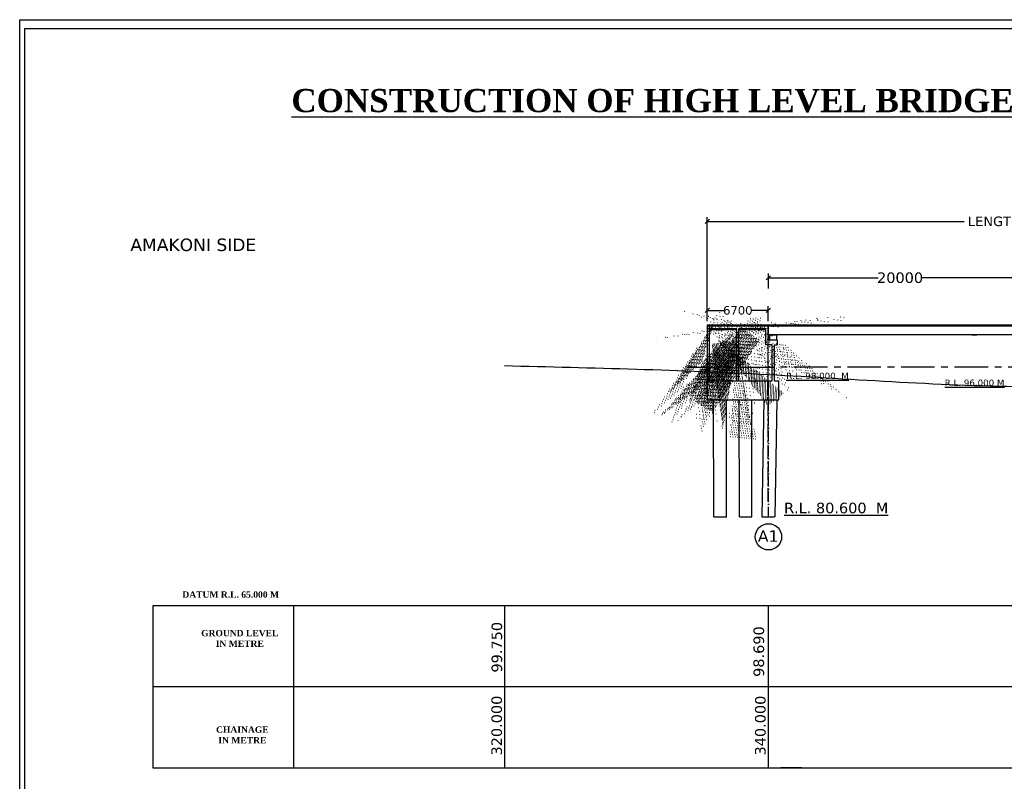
# Model space of a CAD drawing. Header units: millimetres. Extents: x -7746077780 to -3844657605, y -13315294818 to -6656873469.
# Tile 85 of 130: x -3871996416 to -3871949734, y -6657098780 to -6657062674. Entities that reach past the tile are written whole.
import ezdxf

# ---------------------------------------------------------------- set-up
doc = ezdxf.new("R2010")
doc.units = ezdxf.units.MM
doc.header["$MEASUREMENT"] = 0
doc.header["$PDMODE"] = 2
doc.linetypes.add('ACAD_ISO10W100', pattern=[18, 12, -3, 0, -3])
doc.linetypes.add('CENTER', pattern=[50.800000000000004, 31.75, -6.35, 6.35, -6.35])
for name, color, linetype in [('CHAINAGE', 7, 'Continuous'), ('H.F.L.', 7, 'Continuous'), ('SECTION', 7, 'Continuous'), ('TEX', 6, 'Continuous'), ('TEXT', 7, 'Continuous')]:
    doc.layers.add(name, color=color, linetype=linetype)
doc.styles.get("Standard").update_dxf_attribs({"font": 'verdana.ttf', "height": 250})
doc.dimstyles.new('ISO-25', dxfattribs={"dimtxt": 250, "dimasz": 200, "dimexe": 200, "dimexo": 200, "dimgap": 0.02, "dimtad": 0, "dimtih": 1, "dimtoh": 1, "dimdec": 0, "dimdsep": 46, "dimtxsty": 'Standard', "dimblk": 'OBLIQUE', "dimcen": 150, "dimclrd": 1, "dimclre": 1, "dimclrt": 1, "dimadec": 0, "dimazin": 0, "dimtfac": 1, "dimtdec": 0, "dimtmove": 2, "dimatfit": 3, "dimldrblk": 'OBLIQUE', "dimfxl": 0, "dimarcsym": 0})

# ---------------------------------------------------------------- blocks, each defined once
blk = doc.blocks.new('_Oblique')
at = {"color": 0, "linetype": 'ByBlock', "lineweight": -2}
blk.add_line((-0.5, -0.5), (0.5, 0.5), dxfattribs=at)
blk = doc.blocks.new('*D1188')
at = {"layer": 'Defpoints', "color": 0, "ltscale": 30, "transparency": 16777216}
for p in [(-3871948430.783906, -6657074908.868989), (-3871960919.408142, -6657075612.149693), (-3871948430.783906, -6657075612.149693)]:
    blk.add_point(p, dxfattribs=at)
at = {"layer": 'TEX', "color": 1, "lineweight": -2, "ltscale": 30, "transparency": 16777216}
for p, q in [((-3871960919.408142, -6657075412.149693), (-3871960919.408142, -6657074708.868989)), ((-3871960919.408142, -6657074908.868989), (-3871955718.433687, -6657074908.868989)), ((-3871948430.783906, -6657074908.868989), (-3871953631.758361, -6657074908.868989)), ((-3871948430.783906, -6657075412.149693), (-3871948430.783906, -6657074708.868989))]:
    blk.add_line(p, q, dxfattribs=at)
at = {"layer": 'TEX', "color": 1, "lineweight": -2, "ltscale": 30, "transparency": 16777216, "xscale": 200, "yscale": 200, "zscale": 200, "rotation": 180}
blk.add_blockref('_Oblique', (-3871960919.408142, -6657074908.868989), dxfattribs=at)
at = {"layer": 'TEX', "color": 1, "lineweight": -2, "ltscale": 30, "transparency": 16777216, "xscale": 200, "yscale": 200, "zscale": 200}
blk.add_blockref('_Oblique', (-3871948430.783906, -6657074908.868989), dxfattribs=at)
at = {"layer": 'TEX', "color": 1, "ltscale": 30, "transparency": 16777216, "insert": (-3871954675.096024, -6657074908.868989), "char_height": 250, "width": 5931.101282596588, "attachment_point": 5}
blk.add_mtext('{\\H2x;20000}', dxfattribs=at)
blk = doc.blocks.new('*D1192')
at = {"layer": 'Defpoints', "color": 0, "ltscale": 30, "transparency": 16777216}
for p in [(-3871960924.408148, -6657076456.388141), (-3871963814.576783, -6657077159.668898), (-3871960924.408148, -6657077159.6689)]:
    blk.add_point(p, dxfattribs=at)
at = {"layer": 'TEX', "color": 1, "lineweight": -2, "ltscale": 30, "transparency": 16777216}
for p, q in [((-3871963814.576783, -6657076959.668898), (-3871963814.576783, -6657076256.388141)), ((-3871960924.408148, -6657076959.6689), (-3871960924.408148, -6657076256.388141)), ((-3871963814.576783, -6657076456.388141), (-3871963032.507764, -6657076456.388141)), ((-3871960924.408148, -6657076456.388141), (-3871961706.477167, -6657076456.388141))]:
    blk.add_line(p, q, dxfattribs=at)
at = {"layer": 'TEX', "color": 1, "lineweight": -2, "ltscale": 30, "transparency": 16777216, "xscale": 200, "yscale": 200, "zscale": 200, "rotation": 180}
blk.add_blockref('_Oblique', (-3871963814.576783, -6657076456.388141), dxfattribs=at)
at = {"layer": 'TEX', "color": 1, "lineweight": -2, "ltscale": 30, "transparency": 16777216, "xscale": 200, "yscale": 200, "zscale": 200}
blk.add_blockref('_Oblique', (-3871960924.408148, -6657076456.388141), dxfattribs=at)
at = {"layer": 'TEX', "color": 1, "ltscale": 30, "transparency": 16777216, "insert": (-3871962369.492465, -6657076456.388141), "char_height": 250, "width": 1771.271017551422, "attachment_point": 5}
blk.add_mtext('{\\H1.6x;6700}', dxfattribs=at)
blk = doc.blocks.new('*D1207')
at = {"layer": 'Defpoints', "color": 0, "ltscale": 30, "transparency": 16777216}
for p in [(-3871920545.791365, -6657072237.29174), (-3871963814.576783, -6657077159.668898), (-3871920545.738239, -6657077159.201867)]:
    blk.add_point(p, dxfattribs=at)
at = {"layer": 'TEX', "color": 1, "lineweight": -2, "ltscale": 30, "transparency": 16777216}
for p, q in [((-3871963814.578942, -6657076959.668898), (-3871963814.632068, -6657072037.758771)), ((-3871920545.740398, -6657076959.201867), (-3871920545.793524, -6657072037.29174)), ((-3871963814.629909, -6657072237.758771), (-3871951640.052665, -6657072237.627362)), ((-3871920545.791365, -6657072237.29174), (-3871932720.368609, -6657072237.423149))]:
    blk.add_line(p, q, dxfattribs=at)
at = {"layer": 'TEX', "color": 1, "lineweight": -2, "ltscale": 30, "transparency": 16777216, "xscale": 200, "yscale": 200, "zscale": 200}
for p, rotation in [((-3871963814.629909, -6657072237.758771), 180.0006184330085), ((-3871920545.791365, -6657072237.29174), 0.0006184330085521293)]:
    blk.add_blockref('_Oblique', p, dxfattribs=dict(at, rotation=rotation))
at = {"layer": 'TEX', "color": 1, "ltscale": 30, "transparency": 16777216, "insert": (-3871942180.210637, -6657072237.525256), "char_height": 250, "width": 28331.48894309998, "attachment_point": 5}
blk.add_mtext('{\\H1.8x;LENGTH OF BRIDGE = 60.000 M. + 2 X 6.700 M. ABUTMENT}', dxfattribs=at)

msp = doc.modelspace()

# ---------------------------------------------------------------- hatches: boundary and pattern name
at = {"linetype": 'Continuous', "ltscale": 0.05}
for points in [[(-3871960784.233917, -6657077609.691161), (-3871960684.233916, -6657077609.69116), (-3871960684.233917, -6657077631.69116), (-3871960784.233917, -6657077631.69116)], [(-3871960584.233916, -6657077609.691161), (-3871960684.233916, -6657077609.69116), (-3871960684.233916, -6657077631.69116), (-3871960584.233916, -6657077631.69116)]]:
    msp.add_hatch(color=251, dxfattribs=at).paths.add_polyline_path(points)
at = {"layer": 'TEX', "ltscale": 20}
h = msp.add_hatch(dxfattribs=at)
h.set_pattern_fill('AR-CONC', color=251, scale=15, style=0)
h.set_pattern_definition([(49.99999999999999, (65034.23932600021, 186360.1618080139), (107.589027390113, -9.412820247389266), [11.25, -123.75]), (355, (65034.23932600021, 186360.1618080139), (-20.81270004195, 112.8288200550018), [9, -99]), (100.45144446, (65043.205078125, 186359.3774061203), (86.77632700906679, 103.4159986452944), [9.561028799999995, -105.1713168]), (46.18420000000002, (65034.23932600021, 186390.1618080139), (160.0861996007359, -24.82789211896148), [16.87499999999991, -185.6249999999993]), (96.63563548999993, (65047.57983779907, 186388.0928115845), (140.1992918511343, 146.1177901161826), [14.3415513, -157.7570639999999]), (351.1841639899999, (65034.23932600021, 186390.1618080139), (140.199291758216, 146.1177900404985), [13.5, -148.50000015]), (21, (65049.23932600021, 186382.6618080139), (89.53605781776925, -60.39283359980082), [11.25, -123.75]), (326.0000000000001, (65049.23932600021, 186382.6618080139), (36.49729978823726, 108.772506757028), [9, -99]), (71.45144474, (65056.70066404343, 186377.6290721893), (126.0333565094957, 48.37967292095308), [9.5610285, -105.1713168]), (37.50000000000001, (65034.23932600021, 186360.1618080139), (1.8239782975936, 49.93407807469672), [0, -97.8, 0, -100.5, 0, -99.375]), (7.499999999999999, (65034.23932600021, 186360.1618080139), (39.46043061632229, 59.16175678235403), [0, -57.3, 0, -95.55, 0, -37.875]), (327.5, (65000.78932619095, 186360.1618080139), (80.07336542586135, -3.383230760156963), [0, -37.5, 0, -117, 0, -155.25]), (317.5, (64985.78932619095, 186360.1618080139), (87.47792540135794, 15.01574734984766), [0, -48.75, 0, -77.69999999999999, 0, -110.25])])
h.paths.add_polyline_path([(-3871962510.241018, -6657077325.315994), (-3871963714.551898, -6657077325.315934), (-3871963714.576782, -6657077372.191615), (-3871962421.87125, -6657077370.563572), (-3871962421.871251, -6657077322.204667)])
h = msp.add_hatch(dxfattribs=at)
h.set_pattern_fill('AR-CONC', color=251, scale=15, style=0)
h.set_pattern_definition([(49.99999999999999, (65822.16233491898, 186358.3428649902), (107.589027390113, -9.412820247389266), [11.25, -123.75]), (355, (65822.16233491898, 186358.3428649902), (-20.81270004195, 112.8288200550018), [9, -99]), (100.45144446, (65831.12808704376, 186357.5584630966), (86.77632700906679, 103.4159986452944), [9.561028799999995, -105.1713168]), (46.18420000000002, (65822.16233491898, 186388.3428649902), (160.0861996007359, -24.82789211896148), [16.87499999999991, -185.6249999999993]), (96.63563548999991, (65835.50284671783, 186386.2738685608), (140.1992918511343, 146.1177901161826), [14.3415513, -157.7570639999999]), (351.1841639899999, (65822.16233491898, 186388.3428649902), (140.199291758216, 146.1177900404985), [13.5, -148.50000015]), (21, (65837.16233491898, 186380.8428649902), (89.53605781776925, -60.39283359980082), [11.25, -123.75]), (326.0000000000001, (65837.16233491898, 186380.8428649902), (36.49729978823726, 108.772506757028), [9, -99]), (71.45144474, (65844.62367296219, 186375.8101291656), (126.0333565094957, 48.37967292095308), [9.5610285, -105.1713168]), (37.50000000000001, (65822.16233491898, 186358.3428649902), (1.8239782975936, 49.93407807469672), [0, -97.8, 0, -100.5, 0, -99.375]), (7.499999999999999, (65822.16233491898, 186358.3428649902), (39.46043061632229, 59.16175678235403), [0, -57.3, 0, -95.55, 0, -37.875]), (327.5, (65788.71233510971, 186358.3428649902), (80.07336542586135, -3.383230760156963), [0, -37.5, 0, -117, 0, -155.25]), (317.5, (65773.71233510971, 186358.3428649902), (87.47792540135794, 15.01574734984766), [0, -48.75, 0, -77.69999999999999, 0, -110.25])])
h.paths.add_polyline_path([(-3871962321.871251, -6657077322.191617), (-3871962321.871251, -6657077374.201457), (-3871961034.408153, -6657077373.196537), (-3871961034.408153, -6657077323.196537)])

# ---------------------------------------------------------------- linework, layer by layer
at = {"color": 251}
for p, q in [((-3871960929.408154, -6657077159.668898), (-3871963814.576783, -6657077159.668898)), ((-3871963814.576783, -6657077159.668898), (-3871963814.576783, -6657077197.24789)), ((-3871963814.576783, -6657077159.668898), (-3871963814.576782, -6657080692.010653)), ((-3871960929.408154, -6657077197.24789), (-3871963814.576782, -6657077197.24789)), ((-3871963714.576782, -6657079792.010652), (-3871963714.576782, -6657077197.24789)), ((-3871963714.576782, -6657077314.97713), (-3871963714.576782, -6657077314.977132)), ((-3871962421.871251, -6657077322.204667), (-3871963714.576782, -6657077325.315994)), ((-3871961034.408153, -6657077322.00576), (-3871962321.871251, -6657077322.191617)), ((-3871962421.87125, -6657077370.563572), (-3871963714.576782, -6657077372.191615)), ((-3871961034.408154, -6657077372.191617), (-3871962321.871251, -6657077374.201457)), ((-3871960734.233916, -6657079792.010653), (-3871960734.233917, -6657078089.671794)), ((-3871960634.233917, -6657079792.010652), (-3871960634.233917, -6657078089.439478)), ((-3871960484.408154, -6657078089.671795), (-3871960484.408154, -6657077859.678235)), ((-3871960634.233917, -6657079792.010654), (-3871960421.533641, -6657079792.010653)), ((-3871960421.533641, -6657080692.010653), (-3871960421.533641, -6657079792.010653)), ((-3871963814.576782, -6657080692.010653), (-3871960421.533641, -6657080692.010653))]:
    msp.add_line(p, q, dxfattribs=at)
at = {"color": 251, "ltscale": 0.05}
for p, q in [((-3871960929.408155, -6657077197.24789), (-3871962610.241019, -6657077197.24789)), ((-3871960929.408154, -6657077197.24789), (-3871962610.241018, -6657077197.24789)), ((-3871960734.233917, -6657078089.671794), (-3871961034.408154, -6657078089.671794)), ((-3871960484.408154, -6657077859.678235), (-3871960929.408155, -6657077859.678235)), ((-3871960634.233917, -6657078089.671795), (-3871960484.408154, -6657078089.671795))]:
    msp.add_line(p, q, dxfattribs=at)
at = {"color": 252, "linetype": 'Continuous', "ltscale": 0.05}
for p, q in [((-3871958440.783893, -6657077159.435452), (-3871960907.705486, -6657077159.435448)), ((-3871958440.783892, -6657077159.435453), (-3871960907.705486, -6657077159.435451)), ((-3871960907.705486, -6657077609.457721), (-3871960907.705486, -6657077159.435454)), ((-3871958440.783894, -6657077197.010612), (-3871960907.705486, -6657077199.247319)), ((-3871958440.783893, -6657077197.010614), (-3871960907.705486, -6657077199.24732)), ((-3871948440.78392, -6657077197.010612), (-3871958440.783893, -6657077197.010614)), ((-3871948440.78392, -6657077159.435451), (-3871958440.783892, -6657077159.435453)), ((-3871958440.783892, -6657077609.457722), (-3871960907.705486, -6657077609.45772)), ((-3871958440.783893, -6657077609.45772), (-3871960907.705486, -6657077609.45772)), ((-3871948440.783891, -6657077609.45772), (-3871958440.783892, -6657077609.457722)), ((-3871951280.796794, -6657077609.457761), (-3871951030.796794, -6657077609.457761))]:
    msp.add_line(p, q, dxfattribs=at)
at = {"color": 251, "linetype": 'Continuous', "ltscale": 0.05}
for p, q in [((-3871960521.733916, -6657077631.691161), (-3871960846.733916, -6657077631.691161)), ((-3871963510.57931, -6657086246.594823), (-3871963514.576782, -6657080692.010653)), ((-3871962898.173795, -6657086246.594822), (-3871962902.171268, -6657080692.010653)), ((-3871962296.173795, -6657086246.594823), (-3871962300.171267, -6657080692.010653)), ((-3871961702.902822, -6657086246.594823), (-3871961706.900293, -6657080692.010653)), ((-3871961206.439632, -6657086246.594822), (-3871961117.180327, -6657080692.010653)), ((-3871960594.034118, -6657086246.594823), (-3871960504.774811, -6657080692.010653)), ((-3871963509.226933, -6657086246.594823), (-3871962896.821417, -6657086246.594822)), ((-3871962294.821417, -6657086246.594823), (-3871961701.550444, -6657086246.594824)), ((-3871961236.636811, -6657086246.594822), (-3871960624.231296, -6657086246.594821))]:
    msp.add_line(p, q, dxfattribs=at)
at = {"layer": 'H.F.L.', "color": 1, "linetype": 'CENTER', "ltscale": 50}
msp.add_line((-3871964789.420623, -6657079143.838785), (-3871914686.169473, -6657079081.306491), dxfattribs=at)
at = {"layer": 'SECTION', "color": 6, "ltscale": 20}
msp.add_circle((-3871960915.658812, -6657087190.242225), 623.1729120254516, dxfattribs=at)
at = {"layer": 'TEX', "color": 251, "ltscale": 20}
for p, q in [((-3871962421.871251, -6657079792.010652), (-3871962421.871251, -6657077322.191617)), ((-3871962321.871252, -6657079792.010652), (-3871962321.871251, -6657077322.191617)), ((-3871961034.408154, -6657078089.671794), (-3871961034.408153, -6657077322.00576)), ((-3871960929.408154, -6657077159.668897), (-3871960929.408155, -6657077859.678241)), ((-3871960846.733916, -6657077859.691161), (-3871960846.733917, -6657077631.69116)), ((-3871960846.733917, -6657077859.691162), (-3871960846.733916, -6657077631.691161)), ((-3871960521.733917, -6657077859.691162), (-3871960521.733916, -6657077631.691161)), ((-3871960521.733916, -6657077859.678234), (-3871960521.733916, -6657077631.678233)), ((-3871963814.576782, -6657079792.010651), (-3871960734.233916, -6657079792.010653))]:
    msp.add_line(p, q, dxfattribs=at)
at = {"layer": 'TEX', "color": 4, "linetype": 'ACAD_ISO10W100', "ltscale": 40}
for q in [(-3871960924.408158, -6657077159.435454), (-3871960924.378179, -6657077197.010651), (-3871960924.378179, -6657077197.010651), (-3871960924.378179, -6657077197.010651)]:
    msp.add_line((-3871960917.158079, -6657086246.594823), q, dxfattribs=at)
at = {"layer": 'TEX', "color": 4, "linetype": 'CENTER', "ltscale": 20}
msp.add_line((-3871960924.408154, -6657085517.092577), (-3871960924.408148, -6657077159.668844), dxfattribs=at)
at = {"layer": 'TEX', "color": 0, "ltscale": 20}
for p, q in [((-3871960935.718589, -6657085560.496596), (-3871960935.718589, -6657085560.496596)), ((-3871961331.630875, -6657098141.160565), (-3871959331.630875, -6657098141.160565)), ((-3871959331.630875, -6657098141.160565), (-3871960331.630875, -6657098141.160565))]:
    msp.add_line(p, q, dxfattribs=at)
at = {"layer": 'TEX', "color": 3, "ltscale": 20}
for p, q in [((-3871983435.783904, -6657090458.677301), (-3871983435.783904, -6657098141.160561)), ((-3871983435.783904, -6657090458.677313), (-3871983435.783904, -6657098141.160572)), ((-3871973435.783904, -6657090458.677279), (-3871973435.783904, -6657098141.160538)), ((-3871973435.783904, -6657090458.67729), (-3871973435.783904, -6657098141.160549)), ((-3871960935.783904, -6657090458.677295), (-3871960935.783904, -6657098141.160554)), ((-3871960935.783904, -6657090458.677306), (-3871960935.783904, -6657098141.160565)), ((-3871926412.948421, -6657094299.918942), (-3871990097.705486, -6657094299.918942))]:
    msp.add_line(p, q, dxfattribs=at)
at = {"layer": 'TEX', "color": 7, "ltscale": 30}
for points in [[(-3871847758.71417, -6657145983.519337), (-3871996416.235725, -6657145983.519337), (-3871996416.235725, -6657062673.957294), (-3871847758.71417, -6657062673.957294)], [(-3871847968.71417, -6657145803.519337), (-3871996179.834493, -6657145803.519337), (-3871996179.834493, -6657063083.519337), (-3871847968.71417, -6657063083.519337)]]:
    msp.add_lwpolyline(points, close=True, dxfattribs=at)
at = {"layer": 'TEX', "color": 3, "ltscale": 20}
msp.add_lwpolyline([(-3871990097.705486, -6657098141.160538), (-3871898435.783904, -6657098141.160557), (-3871898435.783904, -6657090458.677305), (-3871990097.705486, -6657090458.677321)], close=True, dxfattribs=at)
at = {"layer": 'TEX', "color": 3, "ltscale": 30}
msp.add_spline([(-3871973435.783904, -6657079075.343974), (-3871960924.40815, -6657079492.459809), (-3871948435.783913, -6657080063.186519), (-3871935935.78391, -6657079567.379575), (-3871923435.783911, -6657079092.22661), (-3871910935.783904, -6657079075.343974), (-3871910799.11431, -6657079081.301501)], degree=3, dxfattribs=at)

# ---------------------------------------------------------------- texts
at = {"layer": 'CHAINAGE', "color": 241}
for s, p in [('99.750', (-3871973544.433918, -6657093624.746704)), ('98.690', (-3871961124.939988, -6657093830.486663))]:
    msp.add_text(s, height=499.9999999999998, rotation=90, dxfattribs=at).set_placement(p)
at = {"layer": 'CHAINAGE', "color": 241, "char_height": 499.9999999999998, "width": 2468.374999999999, "attachment_point": 7, "rotation": 90}
for s, insert in [('320.000', (-3871973543.043357, -6657097556.00647)), ('340.000', (-3871961043.043357, -6657097556.006504))]:
    msp.add_mtext(s, dxfattribs=dict(at, insert=insert))
at = {"layer": 'SECTION', "color": 6, "ltscale": 20, "insert": (-3871960440.588363, -6657086886.700916), "char_height": 540, "width": 1843.193920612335, "attachment_point": 3}
msp.add_mtext('A1', dxfattribs=at)
at = {"layer": 'TEX', "insert": (-3871983536.576983, -6657065957.774236), "char_height": 1100, "width": 146125.5115191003, "attachment_point": 1}
msp.add_mtext('\\A1;{\\fTimes New Roman|b1|i0|c0|p18;\\LCONSTRUCTION OF HIGH LEVEL BRIDGE ACROSS PHOOLDORGI NALLA ON AMAKONI - CHORBHATTI ROAD \\H1.00002x;.}', dxfattribs=at)
at = {"layer": 'TEXT', "color": 191, "lineweight": 30, "insert": (-3871985201.234842, -6657073050.626833), "char_height": 590.6249999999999, "width": 12181.49414920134, "attachment_point": 3}
msp.add_mtext('AMAKONI SIDE', dxfattribs=at)
at = {"layer": 'TEXT', "color": 6, "width": 10799.796427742, "attachment_point": 2}
for s, insert, char_height in [('{\\LR.L. 98.000  M}', (-3871958592.682809, -6657079410.23348), 300), ('{\\LR.L. 96.000 M}', (-3871951143.858624, -6657079734.810409), 300), ('{\\LR.L. 80.600  M}', (-3871957705.596848, -6657085570.487667), 500), ('{\\fTimes New Roman|b1|i0|c0|p18;DATUM R.L. 65.000 M}', (-3871986413.031417, -6657089775.868723), 300), ('{\\fTimes New Roman|b1|i0|c0|p18;GROUND LEVEL\\PIN METRE}', (-3871985982.324407, -6657091605.320739), 300), ('{\\fTimes New Roman|b1|i0|c0|p18;CHAINAGE \\PIN METRE}', (-3871985859.38832, -6657096180.764215), 300)]:
    msp.add_mtext(s, dxfattribs=dict(at, insert=insert, char_height=char_height))

# ---------------------------------------------------------------- dimensions: what is measured, and where the dimension line sits
at = {"layer": 'TEX', "color": 7, "ltscale": 30}
dim = msp.add_aligned_dim(p1=(-3871963814.576783, -6657077159.668898), p2=(-3871920545.738239, -6657077159.201867), distance=4921.910126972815, text='{\\H1.8x;LENGTH OF BRIDGE = 60.000 M. + 2 X 6.700 M. ABUTMENT}', dimstyle='ISO-25', override={"dimfxl": 240}, dxfattribs=at)
dim.commit()
dim.dimension.update_dxf_attribs({"geometry": '*D1207', "text_midpoint": (-3871942180.210637, -6657072237.525256)})
at = {"layer": 'TEX', "color": 3, "ltscale": 30}
for base, p1, p2, text, picture, middle in [((-3871948430.783906, -6657074908.868989), (-3871960919.408142, -6657075612.149693), (-3871948430.783906, -6657075612.149693), '{\\H2x;20000}', '*D1188', (-3871954675.096024, -6657074908.868989)), ((-3871960924.408148, -6657076456.388141), (-3871963814.576783, -6657077159.668898), (-3871960924.408148, -6657077159.6689), '{\\H1.6x;6700}', '*D1192', (-3871962369.492465, -6657076456.388141))]:
    dim = msp.add_linear_dim(base=base, p1=p1, p2=p2, text=text, dimstyle='ISO-25', override={"dimfxl": 240}, dxfattribs=at)
    dim.commit()
    dim.dimension.update_dxf_attribs({"geometry": picture, "text_midpoint": middle})

doc.saveas('drawing.dxf')
